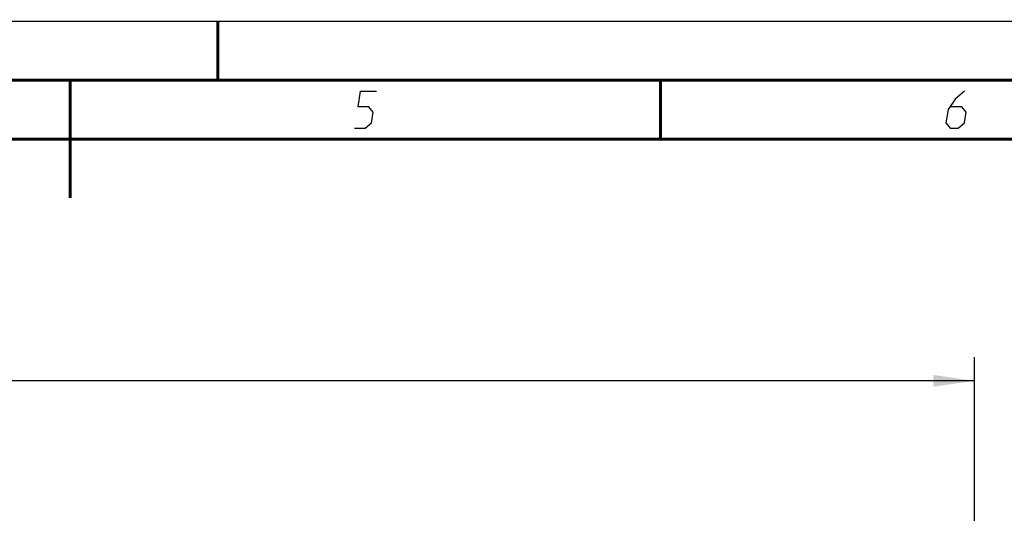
# Model space of a CAD drawing. Header units: millimetres. Extents: x 0 to 420, y 0 to 297.
# Tile 82 of 104: x 213 to 297, y 255 to 297. Entities that reach past the tile are written whole.
import ezdxf

# ---------------------------------------------------------------- set-up
doc = ezdxf.new("R2010")
doc.units = ezdxf.units.MM
doc.header["$LTSCALE"] = 23.1
doc.layers.get('0').update_dxf_attribs({"linetype": 'CONTINUOUS'})
doc.layers.add('DIM_PILOTEES', color=7, linetype='CONTINUOUS')
doc.styles.get("Standard").update_dxf_attribs({"font": 'txt', "width": 0.7})
doc.dimstyles.new('DIMSTYLE_2', dxfattribs={"dimtxt": 2.5, "dimasz": 3.5, "dimexe": 2, "dimexo": 0, "dimtad": 1, "dimlfac": 4, "dimdsep": 46, "dimtxsty": 'STANDARD', "dimblk": '_FILLED', "dimblk1": '_FILLED', "dimblk2": '_FILLED', "dimcen": 0.09, "dimazin": 2, "dimtp": 0.8, "dimtm": 0.8, "dimtfac": 1, "dimtofl": 0, "dimtmove": 0, "dimatfit": 3, "dimldrblk": '_FILLED', "dimfxl": 1, "dimtolj": 1, "dimarcsym": 0})

# ---------------------------------------------------------------- blocks, each defined once
blk = doc.blocks.new('_FILLED')
at = {"color": 0, "linetype": 'BYBLOCK'}
blk.add_solid([(0, 0), (-1, 0.143), (-1, -0.143)], dxfattribs=at)
blk = doc.blocks.new('*D2')
at = {"layer": 'DIM_PILOTEES', "color": 2, "linetype": 'CONTINUOUS'}
for p, q in [((44.092, 203.811), (44.092, 268.512)), ((294.092, 203.807), (294.092, 268.512)), ((44.092, 266.512), (169.092, 266.512)), ((294.092, 266.512), (169.092, 266.512))]:
    blk.add_line(p, q, dxfattribs=at)
at = {"layer": 'DIM_PILOTEES', "color": 2, "linetype": 'CONTINUOUS', "xscale": 3.5, "yscale": 3.5, "zscale": 3.5, "rotation": 180}
blk.add_blockref('_FILLED', (44.092, 266.512), dxfattribs=at)
at = {"layer": 'DIM_PILOTEES', "color": 2, "linetype": 'CONTINUOUS', "xscale": 3.5, "yscale": 3.5, "zscale": 3.5}
blk.add_blockref('_FILLED', (294.092, 266.512), dxfattribs=at)
at = {"layer": 'DIM_PILOTEES', "color": 2, "linetype": 'CONTINUOUS', "insert": (168.02, 269.637), "char_height": 2.5, "width": 10.98214, "attachment_point": 2, "line_spacing_factor": 0.9}
blk.add_mtext('{\\ftxt;\\W0.0001;\\H0.0001;\\~}{\\ftxt;\\W2.9285714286;\\H2.5; }{\\ftxt;\\W0.0001;\\H0.0001;\\~}', dxfattribs=at)

msp = doc.modelspace()

# ---------------------------------------------------------------- linework, layer by layer
at = {"color": 7, "linetype": 'CONTINUOUS'}
for p, q in [((0, 297), (420, 297)), ((25, 286.9999), (410, 286.9999))]:
    msp.add_line(p, q, dxfattribs=at)
at = {"color": 7, "linetype": 'CONTINUOUS', "const_width": 0.25}
for points in [[(230, 297), (230, 292)], [(415, 292), (20, 292)], [(217.5002, 292), (217.5002, 282)], [(267.5001, 292), (267.5001, 287)], [(25, 287), (410, 287)]]:
    msp.add_lwpolyline(points, dxfattribs=at)
at = {"color": 2, "linetype": 'CONTINUOUS'}
for points in [[(241.5896, 287.925), (242.4896, 287.925), (243.0131, 288.375), (243.16, 289.275), (242.7835, 289.725), (241.8835, 289.725), (242.1039, 291.075), (243.4539, 291.075)], [(293.2289, 291.075), (292.4437, 290.4), (291.8468, 289.5), (291.6631, 288.375), (292.0396, 287.925), (292.7146, 287.925), (293.2381, 288.375), (293.385, 289.275), (293.0085, 289.725), (292.0335, 289.725)]]:
    msp.add_lwpolyline(points, dxfattribs=at)

# ---------------------------------------------------------------- dimensions: what is measured, and where the dimension line sits
at = {"layer": 'DIM_PILOTEES', "color": 2, "linetype": 'CONTINUOUS'}
dim = msp.add_linear_dim(base=(294.0918, 266.5119), p1=(44.0918, 203.8115), p2=(294.0918, 203.8068), text='{\\ftxt;\\W0.0001;\\H0.0001;\\~}{\\ftxt;\\W2.9285714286;\\H2.5; }{\\ftxt;\\W0.0001;\\H0.0001;\\~}', dimstyle='DIMSTYLE_2', dxfattribs=at)
dim.commit()
dim.dimension.update_dxf_attribs({"geometry": '*D2', "text_midpoint": (167.663, 266.5119), "dimtype": 160})

doc.saveas('drawing.dxf')
